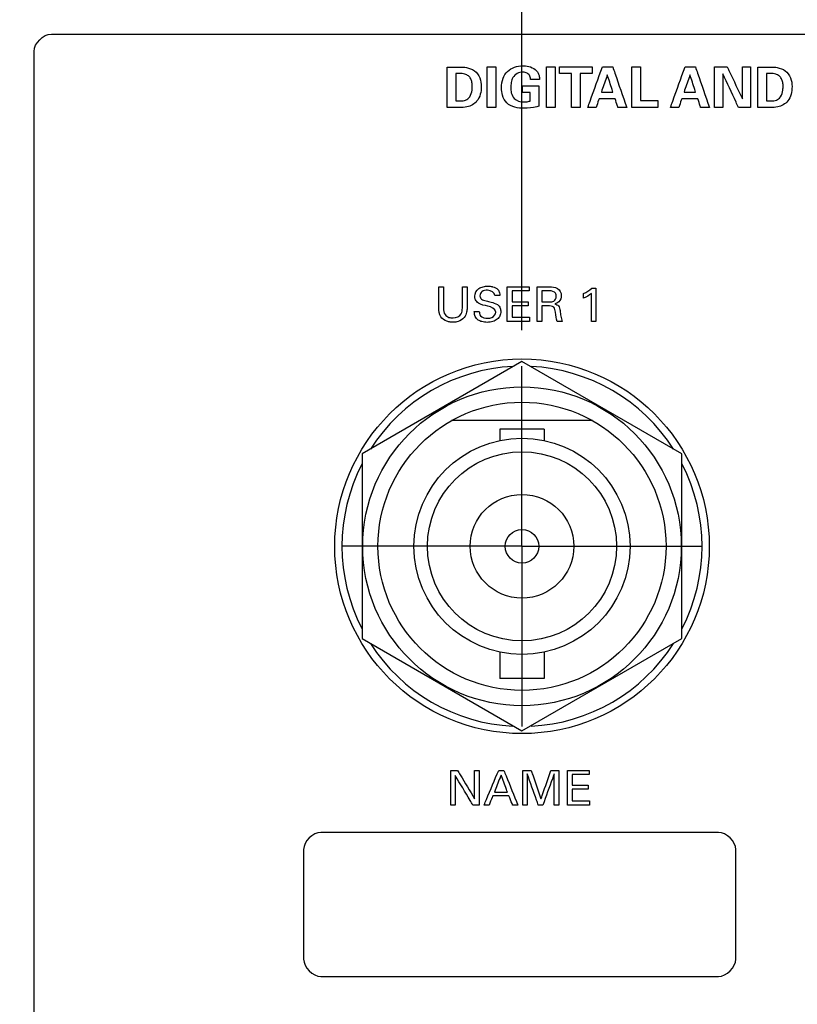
# Model space of a CAD drawing. Header units: inches. Extents: x 0 to 34, y 0 to 22.
# Tile 80 of 111: x 12.6 to 14, y 16.1 to 17.8. Entities that reach past the tile are written whole.
import ezdxf

# ---------------------------------------------------------------- set-up
doc = ezdxf.new("R2010")
doc.units = ezdxf.units.IN
doc.header["$LTSCALE"] = 1.87
doc.header["$MEASUREMENT"] = 0
doc.linetypes.add('CENTER', pattern=[0.6, 0.375, -0.075, 0.075, -0.075])
doc.layers.get('0').update_dxf_attribs({"linetype": 'CONTINUOUS'})
for name, color, linetype in [('DATUMCURVES', 7, 'CONTINUOUS'), ('DEFAULT_1', 7, 'CENTER'), ('DIMENSIONS', 7, 'CONTINUOUS')]:
    doc.layers.add(name, color=color, linetype=linetype)
doc.styles.get("Standard").update_dxf_attribs({"font": 'txt', "width": 0.8})
doc.dimstyles.new('DIMSTYLE_1', dxfattribs={"dimtxt": 0.125, "dimasz": 0.18, "dimexe": 0.18, "dimexo": 0.0625, "dimgap": 0.09, "dimtad": 0, "dimtih": 1, "dimtoh": 1, "dimdec": 3, "dimzin": 4, "dimdsep": 46, "dimtxsty": 'STANDARD', "dimblk": '_FILLED', "dimblk1": '_FILLED', "dimblk2": '_FILLED', "dimcen": 0.09, "dimadec": 0, "dimazin": 0, "dimtp": 0.001, "dimtm": 0.001, "dimtfac": 1, "dimtdec": 3, "dimtofl": 0, "dimtmove": 0, "dimatfit": 3, "dimldrblk": '_FILLED', "dimfxl": 1, "dimtolj": 1, "dimtzin": 4, "dimarcsym": 0})

# ---------------------------------------------------------------- blocks, each defined once
blk = doc.blocks.new('_FILLED')
at = {"color": 0, "linetype": 'BYBLOCK'}
blk.add_solid([(0, 0), (-1, 0.1736), (-1, -0.1736)], dxfattribs=at)
blk = doc.blocks.new('*D5')
at = {"layer": 'DIMENSIONS', "color": 2, "linetype": 'CONTINUOUS'}
for p, q in [((13.5093, 17.2815), (13.5093, 20.0984)), ((14.396, 17.2815), (14.396, 20.0984)), ((13.5093, 19.9734), (13.1493, 19.9734)), ((14.396, 19.9734), (14.7481, 19.9734))]:
    blk.add_line(p, q, dxfattribs=at)
at = {"layer": 'DIMENSIONS', "color": 2, "linetype": 'CONTINUOUS', "xscale": 0.18, "yscale": 0.18, "zscale": 0.18}
blk.add_blockref('_FILLED', (13.5093, 19.9734), dxfattribs=at)
at = {"layer": 'DIMENSIONS', "color": 2, "linetype": 'CONTINUOUS', "xscale": 0.18, "yscale": 0.18, "zscale": 0.18, "rotation": 180}
blk.add_blockref('_FILLED', (14.396, 19.9734), dxfattribs=at)
at = {"layer": 'DIMENSIONS', "color": 2, "linetype": 'CONTINUOUS', "width": 0.8}
for s, p in [('[', (15.3356, 19.9109)), (']', (15.9356, 19.9109)), ('.887', (14.8106, 19.9109)), ('22.52', (15.4356, 19.9109))]:
    blk.add_text(s, height=0.125, dxfattribs=at).set_placement(p)
blk = doc.blocks.new('*D6')
at = {"layer": 'DIMENSIONS', "color": 2, "linetype": 'CONTINUOUS'}
for p, q in [((12.211, 18.1315), (12.211, 20.0988)), ((13.5093, 17.2815), (13.5093, 20.0988)), ((12.211, 19.9738), (12.0685, 19.9738)), ((13.5093, 19.9738), (13.8693, 19.9738))]:
    blk.add_line(p, q, dxfattribs=at)
at = {"layer": 'DIMENSIONS', "color": 2, "linetype": 'CONTINUOUS', "xscale": 0.18, "yscale": 0.18, "zscale": 0.18}
blk.add_blockref('_FILLED', (12.211, 19.9738), dxfattribs=at)
at = {"layer": 'DIMENSIONS', "color": 2, "linetype": 'CONTINUOUS', "xscale": 0.18, "yscale": 0.18, "zscale": 0.18, "rotation": 180}
blk.add_blockref('_FILLED', (13.5093, 19.9738), dxfattribs=at)
at = {"layer": 'DIMENSIONS', "color": 2, "linetype": 'CONTINUOUS', "width": 0.8}
for s, p in [('[', (11.306, 19.9113)), (']', (11.906, 19.9113)), ('1.298', (10.681, 19.9113)), ('32.98', (11.406, 19.9113))]:
    blk.add_text(s, height=0.125, dxfattribs=at).set_placement(p)

msp = doc.modelspace()

# ---------------------------------------------------------------- linework, layer by layer
at = {"color": 7, "linetype": 'CONTINUOUS'}
for p, q in [((13.5093, 17.227), (13.2318, 17.0667)), ((13.7868, 17.0667), (13.5093, 17.227)), ((13.6317, 17.1245), (13.3869, 17.1245)), ((13.4708, 17.1098), (13.4708, 17.09)), ((13.5478, 17.1098), (13.4708, 17.1098)), ((13.5478, 17.1098), (13.5478, 17.09)), ((13.2318, 17.0667), (13.2318, 16.7463)), ((13.7868, 16.7463), (13.7868, 17.0667)), ((13.2318, 16.7463), (13.5093, 16.5861)), ((13.5093, 16.5861), (13.7868, 16.7463)), ((13.4708, 16.723), (13.4708, 16.6773)), ((13.5478, 16.723), (13.5478, 16.6773)), ((13.5478, 16.6773), (13.4708, 16.6773))]:
    msp.add_line(p, q, dxfattribs=at)
for radius in [0.325, 0.2765, 0.25, 0.1875, 0.164, 0.09, 0.029]:
    msp.add_circle((13.5093, 16.9065), radius, dxfattribs=at)
for start, end in [(92.8821, 147.3645), (32.6355, 87.1179), (152.8684, 207.1316), (332.8684, 27.1316), (212.6355, 267.1179), (272.8821, 327.3645)]:
    msp.add_arc((13.5093, 16.9065), 0.3125, start, end, dxfattribs=at)
at = {"layer": 'DATUMCURVES', "color": 40, "linetype": 'CONTINUOUS'}
for points in [[(12.6625, 17.7652, 0.8645), (12.6625, 17.7793, 0.8645), (12.6783, 17.7952, 0.8645), (12.6925, 17.7952, 0.8645)], [(13.5741, 17.7266, 0.8645), (13.5741, 17.7305, 0.8645), (13.5741, 17.7344, 0.8645), (13.5741, 17.7383, 0.8645)], [(13.6311, 17.7383, 0.8645), (13.6311, 17.7344, 0.8645), (13.6311, 17.7305, 0.8645), (13.6311, 17.7266, 0.8645)], [(13.8918, 17.7383, 0.8645), (13.8964, 17.7383, 0.8645), (13.9011, 17.7383, 0.8645), (13.9058, 17.7383, 0.8645)], [(13.401, 17.7269, 0.8645), (13.3988, 17.7269, 0.8645), (13.3966, 17.7268, 0.8645), (13.3945, 17.7267, 0.8645)], [(13.9404, 17.7269, 0.8645), (13.9382, 17.7269, 0.8645), (13.936, 17.7268, 0.8645), (13.9339, 17.7267, 0.8645)], [(13.51, 17.6937, 0.8645), (13.51, 17.6976, 0.8645), (13.51, 17.7015, 0.8645), (13.51, 17.7054, 0.8645)], [(13.5236, 17.6937, 0.8645), (13.519, 17.6937, 0.8645), (13.5145, 17.6937, 0.8645), (13.51, 17.6937, 0.8645)], [(13.3945, 17.6795, 0.8645), (13.3964, 17.6794, 0.8645), (13.3984, 17.6793, 0.8645), (13.4004, 17.6793, 0.8645)], [(13.7453, 17.6799, 0.8645), (13.7453, 17.6759, 0.8645), (13.7453, 17.672, 0.8645), (13.7453, 17.668, 0.8645)], [(13.9339, 17.6795, 0.8645), (13.9358, 17.6794, 0.8645), (13.9378, 17.6793, 0.8645), (13.9398, 17.6793, 0.8645)], [(13.3648, 17.3567, 0.8645), (13.3676, 17.3567, 0.8645), (13.3704, 17.3567, 0.8645), (13.3731, 17.3567, 0.8645)], [(13.4058, 17.3567, 0.8645), (13.4085, 17.3567, 0.8645), (13.4112, 17.3567, 0.8645), (13.4139, 17.3567, 0.8645)], [(13.5215, 17.3567, 0.8645), (13.5215, 17.3543, 0.8645), (13.5215, 17.352, 0.8645), (13.5215, 17.3496, 0.8645)], [(13.4709, 17.3417, 0.8645), (13.468, 17.3417, 0.8645), (13.4651, 17.3417, 0.8645), (13.4622, 17.3417, 0.8645)], [(13.5568, 17.3497, 0.8645), (13.5524, 17.3497, 0.8645), (13.548, 17.3497, 0.8645), (13.5436, 17.3497, 0.8645)], [(13.5647, 17.3321, 0.8645), (13.5673, 17.3336, 0.8645), (13.5688, 17.337, 0.8645), (13.5688, 17.3399, 0.8645)], [(13.6163, 17.3451, 0.8645), (13.6212, 17.3477, 0.8645), (13.626, 17.3506, 0.8645), (13.6303, 17.3542, 0.8645)], [(13.6297, 17.3451, 0.8645), (13.6257, 17.3417, 0.8645), (13.6211, 17.339, 0.8645), (13.6163, 17.3368, 0.8645)], [(13.6163, 17.3368, 0.8645), (13.6163, 17.3396, 0.8645), (13.6163, 17.3423, 0.8645), (13.6163, 17.3451, 0.8645)], [(13.6303, 17.3542, 0.8645), (13.6328, 17.3542, 0.8645), (13.6352, 17.3542, 0.8645), (13.6377, 17.3542, 0.8645)], [(13.4638, 17.3129, 0.8645), (13.4638, 17.3187, 0.8645), (13.4555, 17.3217, 0.8645), (13.45, 17.3231, 0.8645)], [(13.5201, 17.3309, 0.8645), (13.5201, 17.3285, 0.8645), (13.5201, 17.3262, 0.8645), (13.5201, 17.3239, 0.8645)], [(13.5436, 17.3308, 0.8645), (13.548, 17.3308, 0.8645), (13.5524, 17.3308, 0.8645), (13.5568, 17.3308, 0.8645)], [(13.5543, 17.3237, 0.8645), (13.5508, 17.3237, 0.8645), (13.5473, 17.3237, 0.8645), (13.5438, 17.3237, 0.8645)], [(13.5568, 17.3308, 0.8645), (13.5595, 17.3308, 0.8645), (13.5624, 17.3307, 0.8645), (13.5647, 17.3321, 0.8645)], [(13.4265, 17.3141, 0.8645), (13.4294, 17.3141, 0.8645), (13.4323, 17.3141, 0.8645), (13.4352, 17.3141, 0.8645)], [(13.5222, 17.3039, 0.8645), (13.5222, 17.3014, 0.8645), (13.5222, 17.299, 0.8645), (13.5222, 17.2965, 0.8645)], [(13.5438, 17.2965, 0.8645), (13.5411, 17.2965, 0.8645), (13.5383, 17.2965, 0.8645), (13.5355, 17.2965, 0.8645)], [(13.5791, 17.2965, 0.8645), (13.5762, 17.2965, 0.8645), (13.5732, 17.2965, 0.8645), (13.5702, 17.2965, 0.8645)], [(13.6377, 17.2965, 0.8645), (13.635, 17.2965, 0.8645), (13.6324, 17.2965, 0.8645), (13.6297, 17.2965, 0.8645)], [(13.3859, 16.5178, 0.8645), (13.3897, 16.5178, 0.8645), (13.3936, 16.5178, 0.8645), (13.3975, 16.5178, 0.8645)], [(13.4271, 16.5178, 0.8645), (13.4296, 16.5178, 0.8645), (13.4322, 16.5178, 0.8645), (13.4347, 16.5178, 0.8645)], [(13.4689, 16.5178, 0.8645), (13.4719, 16.5178, 0.8645), (13.4748, 16.5178, 0.8645), (13.4778, 16.5178, 0.8645)], [(13.5596, 16.5178, 0.8645), (13.5642, 16.5178, 0.8645), (13.5688, 16.5178, 0.8645), (13.5734, 16.5178, 0.8645)], [(13.6257, 16.5178, 0.8645), (13.6257, 16.5154, 0.8645), (13.6257, 16.5131, 0.8645), (13.6257, 16.5107, 0.8645)], [(13.6243, 16.492, 0.8645), (13.6243, 16.4896, 0.8645), (13.6243, 16.4873, 0.8645), (13.6243, 16.485, 0.8645)], [(13.3935, 16.4576, 0.8645), (13.3909, 16.4576, 0.8645), (13.3884, 16.4576, 0.8645), (13.3859, 16.4576, 0.8645)], [(13.4347, 16.4576, 0.8645), (13.4312, 16.4576, 0.8645), (13.4276, 16.4576, 0.8645), (13.4241, 16.4576, 0.8645)], [(13.4521, 16.4576, 0.8645), (13.4493, 16.4576, 0.8645), (13.4464, 16.4576, 0.8645), (13.4435, 16.4576, 0.8645)], [(13.5021, 16.4576, 0.8645), (13.4991, 16.4576, 0.8645), (13.4961, 16.4576, 0.8645), (13.4931, 16.4576, 0.8645)], [(13.5185, 16.4576, 0.8645), (13.5159, 16.4576, 0.8645), (13.5132, 16.4576, 0.8645), (13.5105, 16.4576, 0.8645)], [(13.5455, 16.4576, 0.8645), (13.5428, 16.4576, 0.8645), (13.5402, 16.4576, 0.8645), (13.5376, 16.4576, 0.8645)], [(13.5734, 16.4576, 0.8645), (13.5707, 16.4576, 0.8645), (13.5679, 16.4576, 0.8645), (13.5652, 16.4576, 0.8645)], [(13.6264, 16.465, 0.8645), (13.6264, 16.4625, 0.8645), (13.6264, 16.4601, 0.8645), (13.6264, 16.4576, 0.8645)], [(13.1603, 16.4102, 0.8645), (13.1461, 16.4102, 0.8645), (13.1303, 16.3943, 0.8645), (13.1303, 16.3802, 0.8645)], [(13.8803, 16.3802, 0.8645), (13.8803, 16.3943, 0.8645), (13.8644, 16.4102, 0.8645), (13.8503, 16.4102, 0.8645)], [(13.1303, 16.1902, 0.8645), (13.1303, 16.1761, 0.8645), (13.1461, 16.1602, 0.8645), (13.1603, 16.1602, 0.8645)], [(13.8503, 16.1602, 0.8645), (13.8644, 16.1602, 0.8645), (13.8803, 16.1761, 0.8645), (13.8803, 16.1902, 0.8645)]]:
    msp.add_open_spline(points, degree=3, dxfattribs=at)
for points, knots in [([(12.6925, 17.7952, 0.8645), (12.8184, 17.7952, 0.8645), (13.6248, 17.7952, 0.8645), (14.4311, 17.7952, 0.8645), (15.1114, 17.7952, 0.8645)], [0, 0, 0, 0, 0.15625, 1, 1, 1, 1]), ([(12.6625, 9.5973, 0.8645), (12.6625, 10.0227, 0.8645), (12.6625, 12.7454, 0.8645), (12.6625, 15.468, 0.8645), (12.6625, 17.7652, 0.8645)], [0, 0, 0, 0, 0.15625, 1, 1, 1, 1]), ([(13.3792, 17.7381, 0.8645), (13.3804, 17.7381, 0.8645), (13.3882, 17.738, 0.8645), (13.3959, 17.738, 0.8645), (13.4024, 17.738, 0.8645)], [0, 0, 0, 0, 0.15625, 1, 1, 1, 1]), ([(13.3792, 17.668, 0.8645), (13.3792, 17.6716, 0.8645), (13.3792, 17.695, 0.8645), (13.3792, 17.7184, 0.8645), (13.3792, 17.7381, 0.8645)], [0, 0, 0, 0, 0.15625, 1, 1, 1, 1]), ([(13.4024, 17.738, 0.8645), (13.4059, 17.738, 0.8645), (13.4143, 17.7374, 0.8645), (13.4278, 17.7329, 0.8645), (13.4371, 17.7195, 0.8645), (13.4398, 17.7007, 0.8645), (13.4351, 17.6787, 0.8645), (13.4164, 17.6678, 0.8645), (13.4053, 17.668, 0.8645), (13.4011, 17.668, 0.8645)], [0, 0, 0, 0, 0.090544, 0.219717, 0.35494, 0.488252, 0.713406, 0.89, 1, 1, 1, 1]), ([(13.4489, 17.7385, 0.8645), (13.4497, 17.7385, 0.8645), (13.4547, 17.7385, 0.8645), (13.4597, 17.7385, 0.8645), (13.464, 17.7385, 0.8645)], [0, 0, 0, 0, 0.15625, 1, 1, 1, 1]), ([(13.4489, 17.668, 0.8645), (13.4489, 17.6716, 0.8645), (13.4489, 17.6951, 0.8645), (13.4489, 17.7186, 0.8645), (13.4489, 17.7385, 0.8645)], [0, 0, 0, 0, 0.15625, 1, 1, 1, 1]), ([(13.464, 17.7385, 0.8645), (13.464, 17.7348, 0.8645), (13.464, 17.7113, 0.8645), (13.464, 17.6878, 0.8645), (13.464, 17.668, 0.8645)], [0, 0, 0, 0, 0.15625, 1, 1, 1, 1]), ([(13.513, 17.6664, 0.8645), (13.5026, 17.6664, 0.8645), (13.4847, 17.6695, 0.8645), (13.4748, 17.6881, 0.8645), (13.4732, 17.7032, 0.8645), (13.4752, 17.718, 0.8645), (13.4859, 17.7354, 0.8645), (13.5016, 17.7402, 0.8645), (13.5117, 17.7402, 0.8645), (13.5122, 17.7402, 0.8645)], [0, 0, 0, 0, 0.260109, 0.387077, 0.496282, 0.635165, 0.753405, 0.987593, 1, 1, 1, 1]), ([(13.5122, 17.7402, 0.8645), (13.5162, 17.7401, 0.8645), (13.5243, 17.7388, 0.8645), (13.5345, 17.733, 0.8645), (13.5392, 17.7243, 0.8645), (13.5396, 17.7189, 0.8645), (13.5396, 17.7167, 0.8645)], [0, 0, 0, 0, 0.295716, 0.608594, 0.831306, 1, 1, 1, 1]), ([(13.5516, 17.7385, 0.8645), (13.5524, 17.7385, 0.8645), (13.5574, 17.7385, 0.8645), (13.5624, 17.7385, 0.8645), (13.5667, 17.7385, 0.8645)], [0, 0, 0, 0, 0.15625, 1, 1, 1, 1]), ([(13.5516, 17.668, 0.8645), (13.5516, 17.6716, 0.8645), (13.5516, 17.6951, 0.8645), (13.5516, 17.7186, 0.8645), (13.5516, 17.7385, 0.8645)], [0, 0, 0, 0, 0.15625, 1, 1, 1, 1]), ([(13.5667, 17.7385, 0.8645), (13.5667, 17.7348, 0.8645), (13.5667, 17.7113, 0.8645), (13.5667, 17.6878, 0.8645), (13.5667, 17.668, 0.8645)], [0, 0, 0, 0, 0.15625, 1, 1, 1, 1]), ([(13.5741, 17.7383, 0.8645), (13.5771, 17.7383, 0.8645), (13.5961, 17.7383, 0.8645), (13.6151, 17.7383, 0.8645), (13.6311, 17.7383, 0.8645)], [0, 0, 0, 0, 0.15625, 1, 1, 1, 1]), ([(13.6234, 17.668, 0.8645), (13.6248, 17.6716, 0.8645), (13.6332, 17.6951, 0.8645), (13.6417, 17.7185, 0.8645), (13.6488, 17.7383, 0.8645)], [0, 0, 0, 0, 0.15625, 1, 1, 1, 1]), ([(13.6488, 17.7383, 0.8645), (13.6497, 17.7383, 0.8645), (13.6557, 17.7383, 0.8645), (13.6617, 17.7383, 0.8645), (13.6667, 17.7383, 0.8645)], [0, 0, 0, 0, 0.15625, 1, 1, 1, 1]), ([(13.6667, 17.7383, 0.8645), (13.668, 17.7346, 0.8645), (13.6761, 17.7112, 0.8645), (13.6842, 17.6877, 0.8645), (13.6911, 17.668, 0.8645)], [0, 0, 0, 0, 0.15625, 1, 1, 1, 1]), ([(13.6999, 17.7382, 0.8645), (13.7006, 17.7382, 0.8645), (13.7058, 17.7382, 0.8645), (13.7109, 17.7382, 0.8645), (13.7152, 17.7382, 0.8645)], [0, 0, 0, 0, 0.15625, 1, 1, 1, 1]), ([(13.6999, 17.668, 0.8645), (13.6999, 17.6716, 0.8645), (13.6999, 17.695, 0.8645), (13.6999, 17.7184, 0.8645), (13.6999, 17.7382, 0.8645)], [0, 0, 0, 0, 0.15625, 1, 1, 1, 1]), ([(13.7152, 17.7382, 0.8645), (13.7152, 17.7351, 0.8645), (13.7152, 17.7157, 0.8645), (13.7152, 17.6963, 0.8645), (13.7152, 17.6799, 0.8645)], [0, 0, 0, 0, 0.15625, 1, 1, 1, 1]), ([(13.7669, 17.668, 0.8645), (13.7683, 17.6716, 0.8645), (13.7767, 17.6951, 0.8645), (13.7852, 17.7185, 0.8645), (13.7923, 17.7383, 0.8645)], [0, 0, 0, 0, 0.15625, 1, 1, 1, 1]), ([(13.7923, 17.7383, 0.8645), (13.7932, 17.7383, 0.8645), (13.7992, 17.7383, 0.8645), (13.8052, 17.7383, 0.8645), (13.8102, 17.7383, 0.8645)], [0, 0, 0, 0, 0.15625, 1, 1, 1, 1]), ([(13.8102, 17.7383, 0.8645), (13.8115, 17.7346, 0.8645), (13.8196, 17.7112, 0.8645), (13.8277, 17.6877, 0.8645), (13.8346, 17.668, 0.8645)], [0, 0, 0, 0, 0.15625, 1, 1, 1, 1]), ([(13.8436, 17.7383, 0.8645), (13.8448, 17.7383, 0.8645), (13.852, 17.7383, 0.8645), (13.8593, 17.7383, 0.8645), (13.8654, 17.7383, 0.8645)], [0, 0, 0, 0, 0.15625, 1, 1, 1, 1]), ([(13.8436, 17.668, 0.8645), (13.8436, 17.6716, 0.8645), (13.8436, 17.6951, 0.8645), (13.8436, 17.7185, 0.8645), (13.8436, 17.7383, 0.8645)], [0, 0, 0, 0, 0.15625, 1, 1, 1, 1]), ([(13.8654, 17.7383, 0.8645), (13.8668, 17.7354, 0.8645), (13.8756, 17.7169, 0.8645), (13.8844, 17.6985, 0.8645), (13.8918, 17.6829, 0.8645)], [0, 0, 0, 0, 0.15625, 1, 1, 1, 1]), ([(13.8918, 17.6829, 0.8645), (13.8918, 17.6858, 0.8645), (13.8918, 17.7043, 0.8645), (13.8918, 17.7227, 0.8645), (13.8918, 17.7383, 0.8645)], [0, 0, 0, 0, 0.15625, 1, 1, 1, 1]), ([(13.9058, 17.7383, 0.8645), (13.9058, 17.7346, 0.8645), (13.9058, 17.7112, 0.8645), (13.9058, 17.6877, 0.8645), (13.9058, 17.668, 0.8645)], [0, 0, 0, 0, 0.15625, 1, 1, 1, 1]), ([(13.9186, 17.7381, 0.8645), (13.9198, 17.7381, 0.8645), (13.9276, 17.738, 0.8645), (13.9353, 17.738, 0.8645), (13.9418, 17.738, 0.8645)], [0, 0, 0, 0, 0.15625, 1, 1, 1, 1]), ([(13.9186, 17.668, 0.8645), (13.9186, 17.6716, 0.8645), (13.9186, 17.695, 0.8645), (13.9186, 17.7184, 0.8645), (13.9186, 17.7381, 0.8645)], [0, 0, 0, 0, 0.15625, 1, 1, 1, 1]), ([(13.9418, 17.738, 0.8645), (13.9453, 17.738, 0.8645), (13.9537, 17.7374, 0.8645), (13.9672, 17.7329, 0.8645), (13.9765, 17.7195, 0.8645), (13.9792, 17.7007, 0.8645), (13.9745, 17.6787, 0.8645), (13.9558, 17.6678, 0.8645), (13.9447, 17.668, 0.8645), (13.9405, 17.668, 0.8645)], [0, 0, 0, 0, 0.090537, 0.219716, 0.354949, 0.488268, 0.71345, 0.890103, 1, 1, 1, 1]), ([(13.3945, 17.7267, 0.8645), (13.3945, 17.7242, 0.8645), (13.3945, 17.7085, 0.8645), (13.3945, 17.6928, 0.8645), (13.3945, 17.6795, 0.8645)], [0, 0, 0, 0, 0.15625, 1, 1, 1, 1]), ([(13.4004, 17.6793, 0.8645), (13.4034, 17.6793, 0.8645), (13.4093, 17.6794, 0.8645), (13.4185, 17.6842, 0.8645), (13.4219, 17.6929, 0.8645), (13.4229, 17.6998, 0.8645), (13.4232, 17.7052, 0.8645), (13.4227, 17.7111, 0.8645), (13.4206, 17.7177, 0.8645), (13.4165, 17.7231, 0.8645), (13.4095, 17.7264, 0.8645), (13.4041, 17.7269, 0.8645), (13.401, 17.7269, 0.8645)], [0, 0, 0, 0, 0.119699, 0.232399, 0.394157, 0.465203, 0.51462, 0.61108, 0.700995, 0.786234, 0.876214, 1, 1, 1, 1]), ([(13.5103, 17.7292, 0.8645), (13.5039, 17.7292, 0.8645), (13.4937, 17.7235, 0.8645), (13.4903, 17.7114, 0.8645), (13.4895, 17.7023, 0.8645), (13.4903, 17.6928, 0.8645), (13.4955, 17.6805, 0.8645), (13.5062, 17.6776, 0.8645), (13.5121, 17.6776, 0.8645)], [0, 0, 0, 0, 0.25562, 0.378803, 0.49618, 0.619196, 0.764618, 1, 1, 1, 1]), ([(13.524, 17.7167, 0.8645), (13.5238, 17.7191, 0.8645), (13.5229, 17.7243, 0.8645), (13.5168, 17.7287, 0.8645), (13.5123, 17.7292, 0.8645), (13.5103, 17.7292, 0.8645)], [0, 0, 0, 0, 0.354767, 0.705432, 1, 1, 1, 1]), ([(13.5396, 17.7167, 0.8645), (13.5388, 17.7167, 0.8645), (13.5336, 17.7167, 0.8645), (13.5284, 17.7167, 0.8645), (13.524, 17.7167, 0.8645)], [0, 0, 0, 0, 0.15625, 1, 1, 1, 1]), ([(13.595, 17.7266, 0.8645), (13.594, 17.7266, 0.8645), (13.587, 17.7266, 0.8645), (13.58, 17.7266, 0.8645), (13.5741, 17.7266, 0.8645)], [0, 0, 0, 0, 0.15625, 1, 1, 1, 1]), ([(13.595, 17.668, 0.8645), (13.595, 17.671, 0.8645), (13.595, 17.6906, 0.8645), (13.595, 17.7101, 0.8645), (13.595, 17.7266, 0.8645)], [0, 0, 0, 0, 0.15625, 1, 1, 1, 1]), ([(13.6311, 17.7266, 0.8645), (13.63, 17.7266, 0.8645), (13.6231, 17.7266, 0.8645), (13.6161, 17.7266, 0.8645), (13.6102, 17.7266, 0.8645)], [0, 0, 0, 0, 0.15625, 1, 1, 1, 1]), ([(13.6102, 17.7266, 0.8645), (13.6102, 17.7235, 0.8645), (13.6102, 17.704, 0.8645), (13.6102, 17.6845, 0.8645), (13.6102, 17.668, 0.8645)], [0, 0, 0, 0, 0.15625, 1, 1, 1, 1]), ([(13.6574, 17.7245, 0.8645), (13.6568, 17.7229, 0.8645), (13.6533, 17.7129, 0.8645), (13.6499, 17.7029, 0.8645), (13.647, 17.6945, 0.8645)], [0, 0, 0, 0, 0.15625, 1, 1, 1, 1]), ([(13.6671, 17.6945, 0.8645), (13.6666, 17.6961, 0.8645), (13.6633, 17.7061, 0.8645), (13.6601, 17.716, 0.8645), (13.6574, 17.7245, 0.8645)], [0, 0, 0, 0, 0.15625, 1, 1, 1, 1]), ([(13.8009, 17.7245, 0.8645), (13.8003, 17.7229, 0.8645), (13.7968, 17.7129, 0.8645), (13.7934, 17.7029, 0.8645), (13.7905, 17.6945, 0.8645)], [0, 0, 0, 0, 0.15625, 1, 1, 1, 1]), ([(13.8106, 17.6945, 0.8645), (13.8101, 17.6961, 0.8645), (13.8068, 17.7061, 0.8645), (13.8036, 17.716, 0.8645), (13.8009, 17.7245, 0.8645)], [0, 0, 0, 0, 0.15625, 1, 1, 1, 1]), ([(13.8851, 17.668, 0.8645), (13.8836, 17.671, 0.8645), (13.8746, 17.6905, 0.8645), (13.8655, 17.7099, 0.8645), (13.8578, 17.7263, 0.8645)], [0, 0, 0, 0, 0.15625, 1, 1, 1, 1]), ([(13.8578, 17.7263, 0.8645), (13.8578, 17.7233, 0.8645), (13.8578, 17.7038, 0.8645), (13.8578, 17.6844, 0.8645), (13.8578, 17.668, 0.8645)], [0, 0, 0, 0, 0.15625, 1, 1, 1, 1]), ([(13.9339, 17.7267, 0.8645), (13.9339, 17.7242, 0.8645), (13.9339, 17.7085, 0.8645), (13.9339, 17.6928, 0.8645), (13.9339, 17.6795, 0.8645)], [0, 0, 0, 0, 0.15625, 1, 1, 1, 1]), ([(13.9398, 17.6793, 0.8645), (13.9428, 17.6793, 0.8645), (13.9487, 17.6794, 0.8645), (13.9579, 17.6842, 0.8645), (13.9613, 17.6929, 0.8645), (13.9623, 17.6998, 0.8645), (13.9626, 17.7052, 0.8645), (13.9621, 17.7111, 0.8645), (13.96, 17.7177, 0.8645), (13.9558, 17.7231, 0.8645), (13.9489, 17.7264, 0.8645), (13.9435, 17.7269, 0.8645), (13.9404, 17.7269, 0.8645)], [0, 0, 0, 0, 0.119639, 0.232407, 0.394159, 0.465204, 0.514621, 0.611081, 0.700995, 0.786235, 0.876214, 1, 1, 1, 1]), ([(13.51, 17.7054, 0.8645), (13.5115, 17.7054, 0.8645), (13.521, 17.7054, 0.8645), (13.5306, 17.7054, 0.8645), (13.5387, 17.7054, 0.8645)], [0, 0, 0, 0, 0.15625, 1, 1, 1, 1]), ([(13.5387, 17.7054, 0.8645), (13.5387, 17.7036, 0.8645), (13.5387, 17.6919, 0.8645), (13.5387, 17.6802, 0.8645), (13.5387, 17.6703, 0.8645)], [0, 0, 0, 0, 0.15625, 1, 1, 1, 1]), ([(13.5236, 17.679, 0.8645), (13.5236, 17.6797, 0.8645), (13.5236, 17.6847, 0.8645), (13.5236, 17.6896, 0.8645), (13.5236, 17.6937, 0.8645)], [0, 0, 0, 0, 0.15625, 1, 1, 1, 1]), ([(13.6431, 17.6831, 0.8645), (13.6428, 17.6823, 0.8645), (13.6411, 17.6773, 0.8645), (13.6393, 17.6722, 0.8645), (13.6378, 17.668, 0.8645)], [0, 0, 0, 0, 0.15625, 1, 1, 1, 1]), ([(13.6709, 17.6831, 0.8645), (13.6694, 17.6831, 0.8645), (13.6602, 17.6831, 0.8645), (13.6509, 17.6831, 0.8645), (13.6431, 17.6831, 0.8645)], [0, 0, 0, 0, 0.15625, 1, 1, 1, 1]), ([(13.647, 17.6945, 0.8645), (13.648, 17.6945, 0.8645), (13.6547, 17.6945, 0.8645), (13.6614, 17.6945, 0.8645), (13.6671, 17.6945, 0.8645)], [0, 0, 0, 0, 0.15625, 1, 1, 1, 1]), ([(13.6759, 17.668, 0.8645), (13.6757, 17.6688, 0.8645), (13.674, 17.6738, 0.8645), (13.6723, 17.6789, 0.8645), (13.6709, 17.6831, 0.8645)], [0, 0, 0, 0, 0.15625, 1, 1, 1, 1]), ([(13.7866, 17.6831, 0.8645), (13.7863, 17.6823, 0.8645), (13.7846, 17.6773, 0.8645), (13.7828, 17.6722, 0.8645), (13.7813, 17.668, 0.8645)], [0, 0, 0, 0, 0.15625, 1, 1, 1, 1]), ([(13.8144, 17.6831, 0.8645), (13.8129, 17.6831, 0.8645), (13.8037, 17.6831, 0.8645), (13.7944, 17.6831, 0.8645), (13.7866, 17.6831, 0.8645)], [0, 0, 0, 0, 0.15625, 1, 1, 1, 1]), ([(13.7905, 17.6945, 0.8645), (13.7915, 17.6945, 0.8645), (13.7982, 17.6945, 0.8645), (13.8049, 17.6945, 0.8645), (13.8106, 17.6945, 0.8645)], [0, 0, 0, 0, 0.15625, 1, 1, 1, 1]), ([(13.8194, 17.668, 0.8645), (13.8192, 17.6688, 0.8645), (13.8175, 17.6738, 0.8645), (13.8158, 17.6789, 0.8645), (13.8144, 17.6831, 0.8645)], [0, 0, 0, 0, 0.15625, 1, 1, 1, 1]), ([(13.4011, 17.668, 0.8645), (13.4, 17.668, 0.8645), (13.3927, 17.668, 0.8645), (13.3854, 17.668, 0.8645), (13.3792, 17.668, 0.8645)], [0, 0, 0, 0, 0.15625, 1, 1, 1, 1]), ([(13.464, 17.668, 0.8645), (13.4632, 17.668, 0.8645), (13.4582, 17.668, 0.8645), (13.4532, 17.668, 0.8645), (13.4489, 17.668, 0.8645)], [0, 0, 0, 0, 0.15625, 1, 1, 1, 1]), ([(13.5121, 17.6776, 0.8645), (13.5137, 17.6776, 0.8645), (13.5175, 17.6777, 0.8645), (13.5214, 17.6783, 0.8645), (13.5236, 17.679, 0.8645)], [0, 0, 0, 0, 0.400616, 1, 1, 1, 1]), ([(13.5387, 17.6703, 0.8645), (13.5374, 17.6699, 0.8645), (13.5291, 17.6672, 0.8645), (13.5203, 17.6664, 0.8645), (13.513, 17.6664, 0.8645)], [0, 0, 0, 0, 0.15605, 1, 1, 1, 1]), ([(13.5667, 17.668, 0.8645), (13.5659, 17.668, 0.8645), (13.5609, 17.668, 0.8645), (13.5558, 17.668, 0.8645), (13.5516, 17.668, 0.8645)], [0, 0, 0, 0, 0.15625, 1, 1, 1, 1]), ([(13.6102, 17.668, 0.8645), (13.6094, 17.668, 0.8645), (13.6044, 17.668, 0.8645), (13.5993, 17.668, 0.8645), (13.595, 17.668, 0.8645)], [0, 0, 0, 0, 0.15625, 1, 1, 1, 1]), ([(13.6378, 17.668, 0.8645), (13.6371, 17.668, 0.8645), (13.6323, 17.668, 0.8645), (13.6275, 17.668, 0.8645), (13.6234, 17.668, 0.8645)], [0, 0, 0, 0, 0.15625, 1, 1, 1, 1]), ([(13.6911, 17.668, 0.8645), (13.6903, 17.668, 0.8645), (13.6853, 17.668, 0.8645), (13.6802, 17.668, 0.8645), (13.6759, 17.668, 0.8645)], [0, 0, 0, 0, 0.15625, 1, 1, 1, 1]), ([(13.7453, 17.668, 0.8645), (13.743, 17.668, 0.8645), (13.7278, 17.668, 0.8645), (13.7126, 17.668, 0.8645), (13.6999, 17.668, 0.8645)], [0, 0, 0, 0, 0.15625, 1, 1, 1, 1]), ([(13.7152, 17.6799, 0.8645), (13.7168, 17.6799, 0.8645), (13.7268, 17.6799, 0.8645), (13.7369, 17.6799, 0.8645), (13.7453, 17.6799, 0.8645)], [0, 0, 0, 0, 0.15625, 1, 1, 1, 1]), ([(13.7813, 17.668, 0.8645), (13.7806, 17.668, 0.8645), (13.7758, 17.668, 0.8645), (13.771, 17.668, 0.8645), (13.7669, 17.668, 0.8645)], [0, 0, 0, 0, 0.15625, 1, 1, 1, 1]), ([(13.8346, 17.668, 0.8645), (13.8338, 17.668, 0.8645), (13.8288, 17.668, 0.8645), (13.8237, 17.668, 0.8645), (13.8194, 17.668, 0.8645)], [0, 0, 0, 0, 0.15625, 1, 1, 1, 1]), ([(13.8578, 17.668, 0.8645), (13.8571, 17.668, 0.8645), (13.8524, 17.668, 0.8645), (13.8476, 17.668, 0.8645), (13.8436, 17.668, 0.8645)], [0, 0, 0, 0, 0.15625, 1, 1, 1, 1]), ([(13.9058, 17.668, 0.8645), (13.9047, 17.668, 0.8645), (13.8978, 17.668, 0.8645), (13.8909, 17.668, 0.8645), (13.8851, 17.668, 0.8645)], [0, 0, 0, 0, 0.15625, 1, 1, 1, 1]), ([(13.9405, 17.668, 0.8645), (13.9393, 17.668, 0.8645), (13.932, 17.668, 0.8645), (13.9248, 17.668, 0.8645), (13.9186, 17.668, 0.8645)], [0, 0, 0, 0, 0.15625, 1, 1, 1, 1]), ([(13.3648, 17.32, 0.8645), (13.3648, 17.3219, 0.8645), (13.3648, 17.3342, 0.8645), (13.3648, 17.3464, 0.8645), (13.3648, 17.3567, 0.8645)], [0, 0, 0, 0, 0.15625, 1, 1, 1, 1]), ([(13.3731, 17.3567, 0.8645), (13.3731, 17.3548, 0.8645), (13.3731, 17.3423, 0.8645), (13.3731, 17.3299, 0.8645), (13.3731, 17.3194, 0.8645)], [0, 0, 0, 0, 0.15625, 1, 1, 1, 1]), ([(13.4058, 17.3198, 0.8645), (13.4058, 17.3217, 0.8645), (13.4058, 17.334, 0.8645), (13.4058, 17.3463, 0.8645), (13.4058, 17.3567, 0.8645)], [0, 0, 0, 0, 0.15625, 1, 1, 1, 1]), ([(13.4139, 17.3567, 0.8645), (13.4139, 17.3548, 0.8645), (13.4139, 17.3424, 0.8645), (13.4139, 17.33, 0.8645), (13.4139, 17.3196, 0.8645)], [0, 0, 0, 0, 0.15625, 1, 1, 1, 1]), ([(13.45, 17.3231, 0.8645), (13.4444, 17.3245, 0.8645), (13.4357, 17.3254, 0.8645), (13.4282, 17.3335, 0.8645), (13.4263, 17.3433, 0.8645), (13.4319, 17.3534, 0.8645), (13.442, 17.3572, 0.8645), (13.4499, 17.3581, 0.8645), (13.4551, 17.3577, 0.8645), (13.4574, 17.3571, 0.8645)], [0, 0, 0, 0, 0.246147, 0.354055, 0.444247, 0.661919, 0.776523, 0.89719, 1, 1, 1, 1]), ([(13.4574, 17.3571, 0.8645), (13.4578, 17.357, 0.8645), (13.4614, 17.3561, 0.8645), (13.467, 17.3535, 0.8645), (13.4705, 17.347, 0.8645), (13.4708, 17.3433, 0.8645), (13.4709, 17.3417, 0.8645)], [0, 0, 0, 0, 0.046319, 0.500528, 0.786239, 1, 1, 1, 1]), ([(13.4838, 17.3567, 0.8645), (13.4858, 17.3567, 0.8645), (13.4983, 17.3567, 0.8645), (13.5109, 17.3567, 0.8645), (13.5215, 17.3567, 0.8645)], [0, 0, 0, 0, 0.15625, 1, 1, 1, 1]), ([(13.4838, 17.2965, 0.8645), (13.4838, 17.2997, 0.8645), (13.4838, 17.3197, 0.8645), (13.4838, 17.3398, 0.8645), (13.4838, 17.3567, 0.8645)], [0, 0, 0, 0, 0.15625, 1, 1, 1, 1]), ([(13.5355, 17.3567, 0.8645), (13.5367, 17.3567, 0.8645), (13.5438, 17.3567, 0.8645), (13.551, 17.3567, 0.8645), (13.557, 17.3567, 0.8645)], [0, 0, 0, 0, 0.15625, 1, 1, 1, 1]), ([(13.5355, 17.2965, 0.8645), (13.5355, 17.2997, 0.8645), (13.5355, 17.3197, 0.8645), (13.5355, 17.3398, 0.8645), (13.5355, 17.3567, 0.8645)], [0, 0, 0, 0, 0.15625, 1, 1, 1, 1]), ([(13.557, 17.3567, 0.8645), (13.5617, 17.3567, 0.8645), (13.5721, 17.3562, 0.8645), (13.5796, 17.3424, 0.8645), (13.5749, 17.3309, 0.8645), (13.5688, 17.3277, 0.8645), (13.5662, 17.327, 0.8645)], [0, 0, 0, 0, 0.296382, 0.589084, 0.830152, 1, 1, 1, 1]), ([(13.4622, 17.3417, 0.8645), (13.4619, 17.3469, 0.8645), (13.4511, 17.3524, 0.8645), (13.4397, 17.3499, 0.8645), (13.4361, 17.3437, 0.8645), (13.4362, 17.3408, 0.8645), (13.4362, 17.3407, 0.8645)], [0, 0, 0, 0, 0.458145, 0.755208, 0.98831, 1, 1, 1, 1]), ([(13.4362, 17.3407, 0.8645), (13.4364, 17.3387, 0.8645), (13.4389, 17.3337, 0.8645), (13.4442, 17.3329, 0.8645), (13.447, 17.3322, 0.8645)], [0, 0, 0, 0, 0.406648, 1, 1, 1, 1]), ([(13.5215, 17.3496, 0.8645), (13.52, 17.3496, 0.8645), (13.5102, 17.3496, 0.8645), (13.5004, 17.3496, 0.8645), (13.4921, 17.3496, 0.8645)], [0, 0, 0, 0, 0.15625, 1, 1, 1, 1]), ([(13.4921, 17.3496, 0.8645), (13.4921, 17.3486, 0.8645), (13.4921, 17.3424, 0.8645), (13.4921, 17.3361, 0.8645), (13.4921, 17.3309, 0.8645)], [0, 0, 0, 0, 0.15625, 1, 1, 1, 1]), ([(13.5436, 17.3497, 0.8645), (13.5436, 17.3487, 0.8645), (13.5436, 17.3424, 0.8645), (13.5436, 17.3361, 0.8645), (13.5436, 17.3308, 0.8645)], [0, 0, 0, 0, 0.15625, 1, 1, 1, 1]), ([(13.5688, 17.3399, 0.8645), (13.5688, 17.3419, 0.8645), (13.5678, 17.3481, 0.8645), (13.5606, 17.3497, 0.8645), (13.5568, 17.3497, 0.8645)], [0, 0, 0, 0, 0.338259, 1, 1, 1, 1]), ([(13.6297, 17.2965, 0.8645), (13.6297, 17.2991, 0.8645), (13.6297, 17.3153, 0.8645), (13.6297, 17.3314, 0.8645), (13.6297, 17.3451, 0.8645)], [0, 0, 0, 0, 0.15625, 1, 1, 1, 1]), ([(13.6377, 17.3542, 0.8645), (13.6377, 17.3512, 0.8645), (13.6377, 17.332, 0.8645), (13.6377, 17.3127, 0.8645), (13.6377, 17.2965, 0.8645)], [0, 0, 0, 0, 0.15625, 1, 1, 1, 1]), ([(13.4665, 17.3259, 0.8645), (13.4688, 17.3244, 0.8645), (13.4719, 17.3204, 0.8645), (13.4726, 17.3144, 0.8645), (13.4722, 17.31, 0.8645), (13.4707, 17.3052, 0.8645), (13.4665, 17.2998, 0.8645), (13.4601, 17.2966, 0.8645), (13.454, 17.2953, 0.8645), (13.4474, 17.2949, 0.8645), (13.4403, 17.2956, 0.8645), (13.4352, 17.2978, 0.8645), (13.4333, 17.299, 0.8645)], [0, 0, 0, 0, 0.128889, 0.217427, 0.278501, 0.337317, 0.454918, 0.587215, 0.663953, 0.749727, 0.89645, 1, 1, 1, 1]), ([(13.447, 17.3322, 0.8645), (13.4499, 17.3315, 0.8645), (13.4565, 17.3298, 0.8645), (13.4632, 17.328, 0.8645), (13.4665, 17.3259, 0.8645)], [0, 0, 0, 0, 0.433484, 1, 1, 1, 1]), ([(13.4921, 17.3309, 0.8645), (13.4936, 17.3309, 0.8645), (13.5029, 17.3309, 0.8645), (13.5123, 17.3309, 0.8645), (13.5201, 17.3309, 0.8645)], [0, 0, 0, 0, 0.15625, 1, 1, 1, 1]), ([(13.5201, 17.3239, 0.8645), (13.5187, 17.3239, 0.8645), (13.5093, 17.3239, 0.8645), (13.5, 17.3239, 0.8645), (13.4921, 17.3239, 0.8645)], [0, 0, 0, 0, 0.15625, 1, 1, 1, 1]), ([(13.4921, 17.3239, 0.8645), (13.4921, 17.3228, 0.8645), (13.4921, 17.3161, 0.8645), (13.4921, 17.3095, 0.8645), (13.4921, 17.3039, 0.8645)], [0, 0, 0, 0, 0.15625, 1, 1, 1, 1]), ([(13.5438, 17.3237, 0.8645), (13.5438, 17.3223, 0.8645), (13.5438, 17.3132, 0.8645), (13.5438, 17.3042, 0.8645), (13.5438, 17.2965, 0.8645)], [0, 0, 0, 0, 0.15625, 1, 1, 1, 1]), ([(13.5702, 17.2965, 0.8645), (13.5685, 17.3016, 0.8645), (13.568, 17.3097, 0.8645), (13.5658, 17.3233, 0.8645), (13.5577, 17.3237, 0.8645), (13.5543, 17.3237, 0.8645)], [0, 0, 0, 0, 0.450399, 0.713976, 1, 1, 1, 1]), ([(13.5662, 17.327, 0.8645), (13.5686, 17.3264, 0.8645), (13.574, 17.324, 0.8645), (13.5756, 17.3149, 0.8645), (13.5764, 17.3059, 0.8645), (13.5781, 17.2996, 0.8645), (13.5791, 17.2965, 0.8645)], [0, 0, 0, 0, 0.20884, 0.450487, 0.726483, 1, 1, 1, 1]), ([(13.4139, 17.3196, 0.8645), (13.4139, 17.3173, 0.8645), (13.4135, 17.3116, 0.8645), (13.4093, 17.3023, 0.8645), (13.3999, 17.2962, 0.8645), (13.391, 17.295, 0.8645), (13.3843, 17.2956, 0.8645), (13.3765, 17.2974, 0.8645), (13.366, 17.3044, 0.8645), (13.3648, 17.3148, 0.8645), (13.3648, 17.32, 0.8645)], [0, 0, 0, 0, 0.089511, 0.217289, 0.3762, 0.494113, 0.557295, 0.632787, 0.800994, 1, 1, 1, 1]), ([(13.3731, 17.3194, 0.8645), (13.3731, 17.3157, 0.8645), (13.374, 17.3086, 0.8645), (13.3821, 17.3033, 0.8645), (13.3923, 17.3018, 0.8645), (13.4051, 17.3067, 0.8645), (13.4058, 17.3163, 0.8645), (13.4058, 17.3198, 0.8645)], [0, 0, 0, 0, 0.211511, 0.368611, 0.503498, 0.803367, 1, 1, 1, 1]), ([(13.4333, 17.299, 0.8645), (13.4321, 17.2998, 0.8645), (13.4291, 17.3024, 0.8645), (13.4268, 17.308, 0.8645), (13.4265, 17.3123, 0.8645), (13.4265, 17.3141, 0.8645)], [0, 0, 0, 0, 0.254916, 0.678585, 1, 1, 1, 1]), ([(13.4352, 17.3141, 0.8645), (13.4353, 17.3115, 0.8645), (13.4367, 17.3038, 0.8645), (13.4453, 17.3022, 0.8645), (13.4497, 17.3022, 0.8645)], [0, 0, 0, 0, 0.373075, 1, 1, 1, 1]), ([(13.4497, 17.3022, 0.8645), (13.4522, 17.3022, 0.8645), (13.4588, 17.3026, 0.8645), (13.4638, 17.3091, 0.8645), (13.4638, 17.3129, 0.8645)], [0, 0, 0, 0, 0.395991, 1, 1, 1, 1]), ([(13.5222, 17.2965, 0.8645), (13.5202, 17.2965, 0.8645), (13.5074, 17.2965, 0.8645), (13.4946, 17.2965, 0.8645), (13.4838, 17.2965, 0.8645)], [0, 0, 0, 0, 0.15625, 1, 1, 1, 1]), ([(13.4921, 17.3039, 0.8645), (13.4937, 17.3039, 0.8645), (13.5037, 17.3039, 0.8645), (13.5137, 17.3039, 0.8645), (13.5222, 17.3039, 0.8645)], [0, 0, 0, 0, 0.15625, 1, 1, 1, 1]), ([(13.3859, 16.4576, 0.8645), (13.3859, 16.4608, 0.8645), (13.3859, 16.4808, 0.8645), (13.3859, 16.5009, 0.8645), (13.3859, 16.5178, 0.8645)], [0, 0, 0, 0, 0.15625, 1, 1, 1, 1]), ([(13.4241, 16.4576, 0.8645), (13.4225, 16.4603, 0.8645), (13.4123, 16.4773, 0.8645), (13.4021, 16.4944, 0.8645), (13.3935, 16.5087, 0.8645)], [0, 0, 0, 0, 0.15625, 1, 1, 1, 1]), ([(13.3935, 16.5087, 0.8645), (13.3935, 16.5061, 0.8645), (13.3935, 16.489, 0.8645), (13.3935, 16.472, 0.8645), (13.3935, 16.4576, 0.8645)], [0, 0, 0, 0, 0.15625, 1, 1, 1, 1]), ([(13.3975, 16.5178, 0.8645), (13.399, 16.5152, 0.8645), (13.4089, 16.4986, 0.8645), (13.4187, 16.4821, 0.8645), (13.4271, 16.4681, 0.8645)], [0, 0, 0, 0, 0.15625, 1, 1, 1, 1]), ([(13.4271, 16.4681, 0.8645), (13.4271, 16.4707, 0.8645), (13.4271, 16.4872, 0.8645), (13.4271, 16.5038, 0.8645), (13.4271, 16.5178, 0.8645)], [0, 0, 0, 0, 0.15625, 1, 1, 1, 1]), ([(13.4347, 16.5178, 0.8645), (13.4347, 16.5147, 0.8645), (13.4347, 16.4946, 0.8645), (13.4347, 16.4746, 0.8645), (13.4347, 16.4576, 0.8645)], [0, 0, 0, 0, 0.15625, 1, 1, 1, 1]), ([(13.4435, 16.4576, 0.8645), (13.4449, 16.4608, 0.8645), (13.4533, 16.4808, 0.8645), (13.4618, 16.5009, 0.8645), (13.4689, 16.5178, 0.8645)], [0, 0, 0, 0, 0.15625, 1, 1, 1, 1]), ([(13.473, 16.5096, 0.8645), (13.4724, 16.508, 0.8645), (13.4685, 16.4982, 0.8645), (13.4646, 16.4884, 0.8645), (13.4613, 16.4801, 0.8645)], [0, 0, 0, 0, 0.15625, 1, 1, 1, 1]), ([(13.484, 16.4801, 0.8645), (13.4835, 16.4816, 0.8645), (13.4798, 16.4914, 0.8645), (13.4761, 16.5013, 0.8645), (13.473, 16.5096, 0.8645)], [0, 0, 0, 0, 0.15625, 1, 1, 1, 1]), ([(13.4778, 16.5178, 0.8645), (13.4791, 16.5147, 0.8645), (13.4872, 16.4946, 0.8645), (13.4953, 16.4746, 0.8645), (13.5021, 16.4576, 0.8645)], [0, 0, 0, 0, 0.15625, 1, 1, 1, 1]), ([(13.5105, 16.5178, 0.8645), (13.5112, 16.5178, 0.8645), (13.5161, 16.5178, 0.8645), (13.5211, 16.5178, 0.8645), (13.5252, 16.5178, 0.8645)], [0, 0, 0, 0, 0.15625, 1, 1, 1, 1]), ([(13.5105, 16.4576, 0.8645), (13.5105, 16.4608, 0.8645), (13.5105, 16.4808, 0.8645), (13.5105, 16.5009, 0.8645), (13.5105, 16.5178, 0.8645)], [0, 0, 0, 0, 0.15625, 1, 1, 1, 1]), ([(13.5376, 16.4576, 0.8645), (13.5366, 16.4604, 0.8645), (13.5302, 16.4784, 0.8645), (13.5239, 16.4963, 0.8645), (13.5185, 16.5115, 0.8645)], [0, 0, 0, 0, 0.15625, 1, 1, 1, 1]), ([(13.5185, 16.5115, 0.8645), (13.5185, 16.5087, 0.8645), (13.5185, 16.4907, 0.8645), (13.5185, 16.4728, 0.8645), (13.5185, 16.4576, 0.8645)], [0, 0, 0, 0, 0.15625, 1, 1, 1, 1]), ([(13.5252, 16.5178, 0.8645), (13.5261, 16.5152, 0.8645), (13.5318, 16.4987, 0.8645), (13.5374, 16.4822, 0.8645), (13.5422, 16.4682, 0.8645)], [0, 0, 0, 0, 0.15625, 1, 1, 1, 1]), ([(13.5422, 16.4682, 0.8645), (13.5431, 16.4708, 0.8645), (13.5489, 16.4873, 0.8645), (13.5547, 16.5039, 0.8645), (13.5596, 16.5178, 0.8645)], [0, 0, 0, 0, 0.15625, 1, 1, 1, 1]), ([(13.5652, 16.5118, 0.8645), (13.5642, 16.509, 0.8645), (13.5576, 16.4909, 0.8645), (13.551, 16.4729, 0.8645), (13.5455, 16.4576, 0.8645)], [0, 0, 0, 0, 0.15625, 1, 1, 1, 1]), ([(13.5652, 16.4576, 0.8645), (13.5652, 16.4605, 0.8645), (13.5652, 16.4785, 0.8645), (13.5652, 16.4966, 0.8645), (13.5652, 16.5118, 0.8645)], [0, 0, 0, 0, 0.15625, 1, 1, 1, 1]), ([(13.5734, 16.5178, 0.8645), (13.5734, 16.5147, 0.8645), (13.5734, 16.4946, 0.8645), (13.5734, 16.4746, 0.8645), (13.5734, 16.4576, 0.8645)], [0, 0, 0, 0, 0.15625, 1, 1, 1, 1]), ([(13.588, 16.5178, 0.8645), (13.5899, 16.5178, 0.8645), (13.6025, 16.5178, 0.8645), (13.6151, 16.5178, 0.8645), (13.6257, 16.5178, 0.8645)], [0, 0, 0, 0, 0.15625, 1, 1, 1, 1]), ([(13.588, 16.4576, 0.8645), (13.588, 16.4608, 0.8645), (13.588, 16.4808, 0.8645), (13.588, 16.5009, 0.8645), (13.588, 16.5178, 0.8645)], [0, 0, 0, 0, 0.15625, 1, 1, 1, 1]), ([(13.6257, 16.5107, 0.8645), (13.6242, 16.5107, 0.8645), (13.6144, 16.5107, 0.8645), (13.6046, 16.5107, 0.8645), (13.5963, 16.5107, 0.8645)], [0, 0, 0, 0, 0.15625, 1, 1, 1, 1]), ([(13.5963, 16.5107, 0.8645), (13.5963, 16.5097, 0.8645), (13.5963, 16.5035, 0.8645), (13.5963, 16.4973, 0.8645), (13.5963, 16.492, 0.8645)], [0, 0, 0, 0, 0.15625, 1, 1, 1, 1]), ([(13.5963, 16.492, 0.8645), (13.5978, 16.492, 0.8645), (13.6071, 16.492, 0.8645), (13.6164, 16.492, 0.8645), (13.6243, 16.492, 0.8645)], [0, 0, 0, 0, 0.15625, 1, 1, 1, 1]), ([(13.4586, 16.4733, 0.8645), (13.4583, 16.4725, 0.8645), (13.4561, 16.4673, 0.8645), (13.454, 16.4621, 0.8645), (13.4521, 16.4576, 0.8645)], [0, 0, 0, 0, 0.15625, 1, 1, 1, 1]), ([(13.4866, 16.4733, 0.8645), (13.4851, 16.4733, 0.8645), (13.4758, 16.4733, 0.8645), (13.4665, 16.4733, 0.8645), (13.4586, 16.4733, 0.8645)], [0, 0, 0, 0, 0.15625, 1, 1, 1, 1]), ([(13.4613, 16.4801, 0.8645), (13.4625, 16.4801, 0.8645), (13.4701, 16.4801, 0.8645), (13.4776, 16.4801, 0.8645), (13.484, 16.4801, 0.8645)], [0, 0, 0, 0, 0.15625, 1, 1, 1, 1]), ([(13.4931, 16.4576, 0.8645), (13.4927, 16.4585, 0.8645), (13.4905, 16.4637, 0.8645), (13.4884, 16.4689, 0.8645), (13.4866, 16.4733, 0.8645)], [0, 0, 0, 0, 0.15625, 1, 1, 1, 1]), ([(13.6243, 16.485, 0.8645), (13.6228, 16.485, 0.8645), (13.6135, 16.485, 0.8645), (13.6042, 16.485, 0.8645), (13.5963, 16.485, 0.8645)], [0, 0, 0, 0, 0.15625, 1, 1, 1, 1]), ([(13.5963, 16.485, 0.8645), (13.5963, 16.4839, 0.8645), (13.5963, 16.4773, 0.8645), (13.5963, 16.4706, 0.8645), (13.5963, 16.465, 0.8645)], [0, 0, 0, 0, 0.15625, 1, 1, 1, 1]), ([(13.6264, 16.4576, 0.8645), (13.6244, 16.4576, 0.8645), (13.6116, 16.4576, 0.8645), (13.5988, 16.4576, 0.8645), (13.588, 16.4576, 0.8645)], [0, 0, 0, 0, 0.15625, 1, 1, 1, 1]), ([(13.5963, 16.465, 0.8645), (13.5979, 16.465, 0.8645), (13.6079, 16.465, 0.8645), (13.6179, 16.465, 0.8645), (13.6264, 16.465, 0.8645)], [0, 0, 0, 0, 0.15625, 1, 1, 1, 1]), ([(13.8503, 16.4102, 0.8645), (13.8143, 16.4102, 0.8645), (13.5843, 16.4102, 0.8645), (13.3543, 16.4102, 0.8645), (13.1603, 16.4102, 0.8645)], [0, 0, 0, 0, 0.15625, 1, 1, 1, 1]), ([(13.1303, 16.3802, 0.8645), (13.1303, 16.3703, 0.8645), (13.1303, 16.307, 0.8645), (13.1303, 16.2436, 0.8645), (13.1303, 16.1902, 0.8645)], [0, 0, 0, 0, 0.15625, 1, 1, 1, 1]), ([(13.8803, 16.1902, 0.8645), (13.8803, 16.2001, 0.8645), (13.8803, 16.2634, 0.8645), (13.8803, 16.3268, 0.8645), (13.8803, 16.3802, 0.8645)], [0, 0, 0, 0, 0.15625, 1, 1, 1, 1]), ([(13.1603, 16.1602, 0.8645), (13.1962, 16.1602, 0.8645), (13.4262, 16.1602, 0.8645), (13.6562, 16.1602, 0.8645), (13.8503, 16.1602, 0.8645)], [0, 0, 0, 0, 0.15625, 1, 1, 1, 1])]:
    msp.add_open_spline(points, degree=3, knots=knots, dxfattribs=at)
at = {"layer": 'DEFAULT_1', "color": 7, "linetype": 'CENTER'}
for q in [(13.5093, 17.219), (13.1968, 16.9065), (13.5093, 16.594), (13.8218, 16.9065)]:
    msp.add_line((13.5093, 16.9065), q, dxfattribs=at)

# ---------------------------------------------------------------- dimensions: what is measured, and where the dimension line sits
at = {"layer": 'DIMENSIONS', "color": 2, "linetype": 'CONTINUOUS'}
for base, p1, p2, picture, middle in [((12.211, 19.9738), (13.5093, 17.2815), (12.211, 18.1315), '*D6', (11.3435, 19.9738)), ((13.5093, 19.9734), (14.396, 17.2815), (13.5093, 17.2815), '*D5', (15.4231, 19.9734))]:
    dim = msp.add_linear_dim(base=base, p1=p1, p2=p2, angle=180, dimstyle='DIMSTYLE_1', dxfattribs=at)
    dim.commit()
    dim.dimension.update_dxf_attribs({"geometry": picture, "text_midpoint": middle, "dimtype": 160})

doc.saveas('drawing.dxf')
